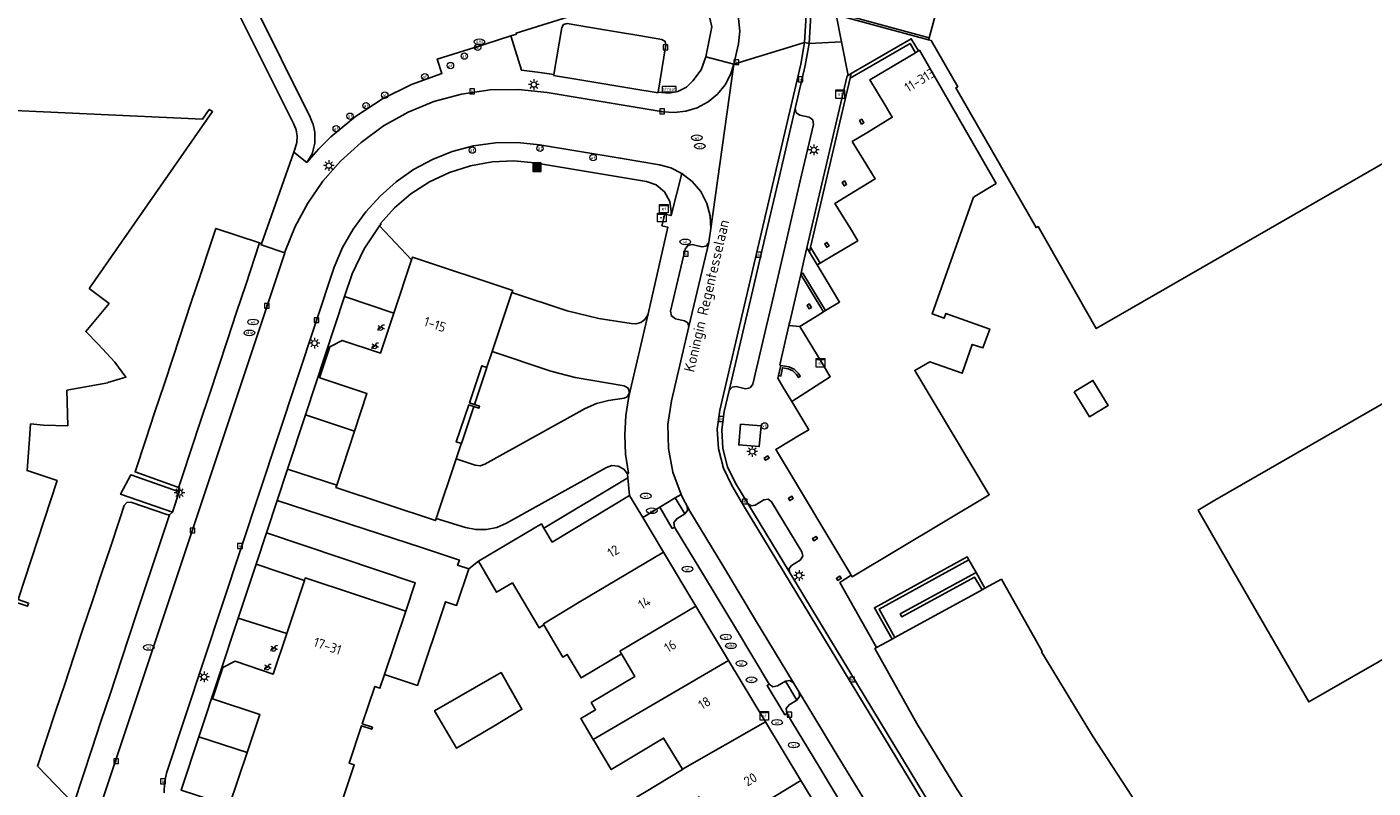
# Model space of a CAD drawing. Header units: metres. Extents: x 197147 to 199131, y 355511 to 356703.
# Tile 16 of 225: x 197536 to 197663, y 355872 to 355943. Entities that reach past the tile are written whole.
import ezdxf
from ezdxf.enums import TextEntityAlignment as Align

# ---------------------------------------------------------------- set-up
doc = ezdxf.new("R2010")
doc.units = ezdxf.units.M
for name, color, linetype in [('B-WE-GR-BEPLANTING_CULTUUR_HEESTERS-GV', 252, 'Continuous'), ('B-WE-GR-GRAS-GV', 252, 'Continuous'), ('B-WE-GR-GROENVOORZIENING-GV', 252, 'Continuous'), ('B-WE-IE-MEUBILAIR_WEGMEUBILAIR-GV', 252, 'Continuous'), ('B-WE-IE-MEUBILAIR_WEGMEUBILAIR-S', 252, 'Continuous'), ('B-WE-IE-TERREINAFSCHEIDING_KUNSTMATIG_MUUR-G', 252, 'IE-TERREINAFSCHEIDING-KUNSTMATIG-DICHT'), ('B-WE-IE-TERREINAFSCHEIDING_KUNSTMATIG_MUUR-GV', 252, 'IE-TERREINAFSCHEIDING-KUNSTMATIG-DICHT'), ('B-WE-KL-ET_LS_SR_KAST-S', 252, 'Continuous'), ('B-WE-OG-BEBOUWING-GV', 252, 'Continuous'), ('B-WE-OG-BEBOUWING_HUISNUMMER-T18', 252, 'Continuous'), ('B-WE-OG-BEBOUWING_LAGE TRAFO-GV', 252, 'Continuous'), ('B-WE-OG-BEBOUWING_STRAATNAAM-T35', 252, 'Continuous'), ('B-WE-OG-TERREIN_ERF-GV', 252, 'Continuous'), ('B-WE-RI-HWA_KOLK-S', 253, 'Continuous'), ('B-WE-RI-VWA_AFSCHEIDER-S', 253, 'Continuous'), ('B-WE-VH-GOOT-G', 253, 'Continuous'), ('B-WE-VH-ONVERHARD-GV', 253, 'Continuous'), ('B-WE-VH-VERHARDING_ASFALT-GV', 253, 'Continuous'), ('B-WE-VH-VERHARDING_BETON-GV', 253, 'Continuous'), ('B-WE-VH-VERHARDING_BETONSTRAATSTEEN-GV', 253, 'Continuous'), ('B-WE-VH-VERHARDING_OPEN-GV', 253, 'Continuous'), ('B-WE-VH-VERHARDING_STRAATBAKSTEEN-GV', 253, 'Continuous'), ('B-WE-VH-VERHARDING_TEGEL-GV', 253, 'Continuous')]:
    doc.layers.add(name, color=color, linetype=linetype)
doc.styles.add('NLCS-ISO-M-T18', font='NLCS-ISO.ttf', dxfattribs={"height": 1.8})
doc.styles.add('NLCS-ISO-M200-T25', font='NLCS-ISO.ttf')
doc.linetypes.add('IE-TERREINAFSCHEIDING-KUNSTMATIG-DICHT', pattern='A,8,-1,[82,NLCS.SHX,S=0.75,R=90,X=0,Y=0],-1', length=10)

# ---------------------------------------------------------------- blocks, each defined once
blk = doc.blocks.new('BGT-AFVALBAK-SO')
at = {"linetype": 'ByBlock', "lineweight": 18}
h = blk.add_hatch(color=0, dxfattribs=at)
h.dxf.hatch_style = 1
h.paths.add_polyline_path([(-1.5, -1.5), (1.5, -1.5), (1.5, 1.5), (-1.5, 1.5)])
at = {"color": 0, "linetype": 'ByBlock', "lineweight": 18}
for points in [[(-2, -2), (2, -2), (2, 2), (-2, 2)], [(-1.5, -1.5), (1.5, -1.5), (1.5, 1.5), (-1.5, 1.5)]]:
    blk.add_lwpolyline(points, close=True, dxfattribs=at)
blk = doc.blocks.new('BGT-STRAATNAAMBORD-SO')
at = {"color": 0, "linetype": 'ByBlock', "lineweight": 18}
blk.add_lwpolyline([(-3.25, -1.25), (3.25, -1.25), (3.25, 1.25), (-3.25, 1.25)], close=True, dxfattribs=at)
at = {"color": 0, "linetype": 'ByBlock', "lineweight": 18, "style": 'NLCS-ISO-M-T18'}
blk.add_text('straat', height=1.5, dxfattribs=at).set_placement((0, 0.15), align=Align.MIDDLE_CENTER)
blk = doc.blocks.new('BGT-ELEKTRAKAST-SO')
at = {"color": 0, "linetype": 'ByBlock', "lineweight": 18}
for points in [[(-2, 2), (2, 2), (2, 1.68), (-2, 1.68)], [(-2, 1.52), (2, 1.52), (2, -2), (-2, -2)]]:
    blk.add_lwpolyline(points, close=True, dxfattribs=at)
at = {"color": 0, "linetype": 'ByBlock', "lineweight": 18, "style": 'NLCS-ISO-M-T18'}
blk.add_text('et', height=1.5, dxfattribs=at).set_placement((0, 0), align=Align.MIDDLE_CENTER)
blk = doc.blocks.new('BGT-AFSLUITPAAL-SO')
at = {"color": 0, "linetype": 'ByBlock', "lineweight": 18}
blk.add_circle((0, 0), 1.5, dxfattribs=at)
at = {"color": 0, "linetype": 'ByBlock', "lineweight": 18, "style": 'NLCS-ISO-M-T18'}
blk.add_text('af', height=1.5, dxfattribs=at).set_placement((0, 0), align=Align.MIDDLE_CENTER)
blk = doc.blocks.new('BGT-LICHTMAST-SO')
at = {"color": 0, "linetype": 'ByBlock', "lineweight": 18}
for points in [[(-1.25, 0), (-2, 0)], [(-1.41, 1.41), (-0.88, 0.88)], [(0, 2), (0, 1.25)], [(0.88, 0.88), (1.41, 1.41)], [(2, 0), (1.25, 0)], [(-1.41, -1.41), (-0.88, -0.88)], [(0, -1.25), (0, -2)], [(0.88, -0.88), (1.41, -1.41)]]:
    blk.add_lwpolyline(points, dxfattribs=at)
blk.add_circle((0, 0), 1, dxfattribs=at)
blk = doc.blocks.new('BGT-VERKEERSBORDPAAL-SO')
at = {"color": 0, "linetype": 'ByBlock', "lineweight": 18}
blk.add_circle((0, 0), 1.5, dxfattribs=at)
at = {"color": 0, "linetype": 'ByBlock', "lineweight": 18, "style": 'NLCS-ISO-M-T18'}
blk.add_text('vb', height=1.5, dxfattribs=at).set_placement((0, 0.13), align=Align.MIDDLE_CENTER)
blk = doc.blocks.new('BGT-WATERLEIDINGPUT-SO')
at = {"color": 0, "linetype": 'ByBlock', "lineweight": 18}
blk.add_ellipse((0, 0), major_axis=(2.5, 0), ratio=0.54, dxfattribs=at)
at = {"color": 0, "linetype": 'ByBlock', "lineweight": 18, "style": 'NLCS-ISO-M-T18'}
blk.add_text('wl', height=1.5, dxfattribs=at).set_placement((0, 0), align=Align.MIDDLE_CENTER)
blk = doc.blocks.new('BGT-KOLK-SO')
at = {"color": 0, "linetype": 'ByBlock', "lineweight": 18}
blk.add_lwpolyline([(-0.045, -0.045), (0.045, -0.045), (0.045, 0.045), (-0.045, 0.045)], close=True, dxfattribs=at)
at = {"color": 0, "linetype": 'ByBlock', "lineweight": 18, "style": 'NLCS-ISO-M-T18'}
blk.add_text('k', height=0.06, dxfattribs=at).set_placement((0, 0), align=Align.MIDDLE_CENTER)
blk = doc.blocks.new('BGT-BENZINEPUT_OLIEPUT-SO')
at = {"color": 0, "linetype": 'ByBlock', "lineweight": 18}
blk.add_ellipse((0, 0), major_axis=(2.5, 0), ratio=0.54, dxfattribs=at)
at = {"color": 0, "linetype": 'ByBlock', "lineweight": 18, "style": 'NLCS-ISO-M-T18'}
blk.add_text('olie', height=1.5, dxfattribs=at).set_placement((0, 0.16), align=Align.MIDDLE_CENTER)
blk = doc.blocks.new('BGT-GASPUT-SO')
at = {"color": 0, "linetype": 'ByBlock', "lineweight": 18}
blk.add_ellipse((0, 0), major_axis=(2.5, 0), ratio=0.54, dxfattribs=at)
at = {"color": 0, "linetype": 'ByBlock', "lineweight": 18, "style": 'NLCS-ISO-M-T18'}
blk.add_text('gas', height=1.5, dxfattribs=at).set_placement((0.12, 0.3), align=Align.MIDDLE_CENTER)
blk = doc.blocks.new('BGT-FIETSENREK-SO')
at = {"color": 0, "linetype": 'ByBlock', "lineweight": 18}
for points in [[(-1.5, -1.35), (-1.5, -0.54), (-0.73, -0.28), (-0.73, 0.53), (-1.5, 0.79)], [(-0.3, -0.45), (0.6, 1.35), (1.5, 1.35)], [(1.05, -0.45), (0.21, 0.58)], [(1.05, -0.45), (1.5, -0.45)]]:
    blk.add_lwpolyline(points, dxfattribs=at)
blk.add_circle((-0.3, -0.45), 0.9, dxfattribs=at)

msp = doc.modelspace()

# ---------------------------------------------------------------- linework, layer by layer
at = {"layer": 'B-WE-GR-BEPLANTING_CULTUUR_HEESTERS-GV', "flags": 128}
for points in [[(197599.543, 355947.89), (197582.298, 355942.476), (197582.325, 355942.381), (197581.796, 355942.213)], [(197581.796, 355942.213), (197582.8, 355938.995), (197584.319, 355938.813), (197585.837, 355938.597), (197586.58, 355942.999), (197586.752, 355943.289)], [(197587.08, 355943.368), (197589.088, 355943.033), (197591.538, 355942.624), (197593.989, 355942.215), (197595.977, 355941.883), (197596.269, 355941.701), (197596.347, 355941.366), (197595.616, 355936.953), (197596.603, 355936.845), (197597.48, 355937.004), (197598.272, 355937.412), (197598.887, 355938.004), (197599.645, 355939.045), (197600.087, 355940.254), (197600.647, 355943.073)], [(197572.496, 355921.202), (197572.585, 355921.469), (197581.978, 355918.338), (197581.912, 355918.14), (197587.099, 355916.429), (197590.073, 355915.7), (197593.101, 355915.24), (197593.544, 355915.213), (197593.997, 355915.345), (197594.375, 355915.626), (197594.621, 355915.996), (197594.675, 355916.131), (197596.542, 355924.265), (197595.982, 355924.401), (197596.248, 355925.502), (197596.844, 355925.362), (197596.853, 355925.752), (197596.711, 355926.698), (197596.217, 355927.592), (197595.433, 355928.247), (197594.53, 355928.565), (197584.038, 355930.323), (197582.073, 355930.489), (197580.051, 355930.4), (197578.023, 355930.041), (197576.044, 355929.41), (197574.166, 355928.522), (197572.437, 355927.402), (197570.897, 355926.089), (197569.573, 355924.628), (197569.623, 355924.58), (197569.477, 355924.389), (197572.496, 355921.202)], [(197577.128, 355903.872), (197576.682, 355902.541), (197578.467, 355901.954), (197578.93, 355901.902), (197579.374, 355902.04), (197588.792, 355907.262), (197589.848, 355907.732), (197590.969, 355908.011), (197592.436, 355908.243), (197592.71, 355908.364), (197592.887, 355908.607), (197592.923, 355908.761), (197592.807, 355909.167), (197592.445, 355909.386), (197587.834, 355910.182), (197585.549, 355910.76), (197580.056, 355912.606), (197579.594, 355911.227), (197579.559, 355911.123), (197578.393, 355907.644), (197578.867, 355907.485), (197578.803, 355907.296), (197578.329, 355907.455), (197577.163, 355903.976), (197577.128, 355903.872)], [(197577.854, 355892.215), (197578.757, 355892.931), (197584.668, 355896.447), (197584.911, 355896.032), (197592.794, 355900.777), (197592.761, 355901.147), (197592.415, 355901.578), (197591.888, 355901.863), (197591.291, 355901.912), (197590.766, 355901.74), (197581.383, 355896.508), (197580.487, 355896.12), (197579.511, 355895.914), (197578.514, 355895.909), (197577.556, 355896.099), (197574.803, 355896.937), (197574.744, 355896.761), (197565.395, 355899.857), (197565.466, 355900.07), (197560.85, 355901.572), (197559.882, 355898.647), (197573.531, 355894.182), (197576.976, 355893.055), (197576.811, 355892.562), (197577.854, 355892.215)], [(197557.905, 355892.67), (197562.443, 355891.145), (197562.521, 355891.379), (197571.937, 355888.249), (197572.831, 355890.916), (197558.878, 355895.611), (197557.905, 355892.67)]]:
    msp.add_lwpolyline(points, dxfattribs=at)
at = {"layer": 'B-WE-GR-GRAS-GV', "flags": 128}
for points in [[(197607.889, 355915.038), (197608.919, 355914.971), (197610.284, 355915.806), (197611.124, 355916.32), (197610.435, 355917.458), (197609.001, 355919.825), (197607.97, 355915.387), (197607.889, 355915.038)], [(197609.788, 355916.616), (197609.59, 355916.941), (197609.803, 355917.071), (197610.001, 355916.747), (197609.788, 355916.616)]]:
    msp.add_lwpolyline(points, dxfattribs=at)
at = {"layer": 'B-WE-GR-GROENVOORZIENING-GV', "flags": 128}
for points in [[(197546.149, 355901.034), (197550.69, 355899.446), (197550.693, 355899.455), (197550.622, 355899.822), (197550.548, 355899.889), (197550.46, 355899.934), (197546.559, 355901.324), (197547.567, 355904.372), (197548.419, 355906.945), (197549.27, 355909.518), (197550.122, 355912.09), (197551.824, 355917.236), (197552.676, 355919.809), (197553.527, 355922.382), (197554.113, 355924.153), (197558.228, 355922.791), (197558.425, 355922.726), (197561.446, 355931.312), (197561.58, 355931.673), (197561.723, 355932.229), (197561.75, 355932.815), (197561.657, 355933.393), (197561.453, 355933.93), (197556.044, 355944.743)], [(197531.135, 355935.414), (197552.885, 355934.411), (197553.509, 355935.317), (197553.821, 355935.123), (197542.336, 355918.64), (197542.258, 355918.528), (197544.118, 355917.108), (197541.923, 355914.475), (197543.096, 355913.312), (197544.652, 355911.621), (197545.691, 355910.205), (197544.005, 355909.691), (197543.995, 355909.688), (197540.158, 355908.98), (197540.243, 355905.655), (197537.972, 355905.71), (197536.748, 355905.814), (197536.679, 355904.899), (197536.674, 355904.831), (197536.417, 355901.447), (197539.234, 355900.498), (197535.597, 355889.353), (197536.565, 355889.012), (197536.457, 355888.712), (197532.88, 355889.914)], [(197531.919, 355841.977), (197541.136, 355869.833), (197540.8, 355870.181), (197537.384, 355873.717), (197538.24, 355876.285), (197539.095, 355878.854), (197539.951, 355881.422), (197540.807, 355883.991), (197541.663, 355886.559), (197542.518, 355889.128), (197543.374, 355891.696), (197544.23, 355894.265), (197545.086, 355896.833), (197545.531, 355898.17), (197545.781, 355898.458), (197546.162, 355898.482), (197549.544, 355897.317), (197549.659, 355897.295), (197549.776, 355897.307), (197550.053, 355897.543), (197545.184, 355899.218), (197546.149, 355901.034)]]:
    msp.add_lwpolyline(points, dxfattribs=at)
at = {"layer": 'B-WE-IE-MEUBILAIR_WEGMEUBILAIR-GV', "flags": 128}
for points in [[(197595.771, 355898.002), (197596.953, 355896.02), (197597.165, 355896.151), (197597.106, 355896.576), (197597.364, 355896.918), (197598.134, 355897.373), (197597.227, 355898.879), (197595.771, 355898.002)], [(197606.042, 355881.423), (197605.838, 355881.291), (197607.496, 355878.544), (197607.702, 355878.668), (197607.639, 355879.116), (197607.913, 355879.476), (197608.648, 355879.901), (197607.579, 355881.702), (197606.813, 355881.24), (197606.39, 355881.174), (197606.042, 355881.423)]]:
    msp.add_lwpolyline(points, dxfattribs=at)
at = {"layer": 'B-WE-IE-TERREINAFSCHEIDING_KUNSTMATIG_MUUR-G', "ltscale": 0.2, "flags": 128}
for points in [[(197581.796, 355942.213), (197582.325, 355942.381), (197582.298, 355942.476), (197599.543, 355947.89)], [(197579.383, 355941.454), (197579.385, 355941.448), (197581.796, 355942.213)], [(197613.446, 355938.516), (197613.366, 355938.47), (197609.581, 355922.331)], [(197613.646, 355938.262), (197609.922, 355922.385)], [(197613.746, 355938.69), (197613.446, 355938.516)], [(197613.746, 355938.69), (197613.646, 355938.262)], [(197609.581, 355922.331), (197609.819, 355921.944)], [(197609.922, 355922.385), (197609.819, 355921.944)]]:
    msp.add_lwpolyline(points, dxfattribs=at)
at = {"layer": 'B-WE-IE-TERREINAFSCHEIDING_KUNSTMATIG_MUUR-GV', "ltscale": 0.2, "flags": 128}
for points in [[(197621.034, 355942.049), (197612.288, 355944.407), (197612.277, 355944.41), (197612.225, 355944.216), (197612.335, 355944.186), (197620.976, 355941.838), (197621.034, 355942.049)], [(197619.76, 355940.643), (197620.035, 355940.806), (197619.376, 355941.949), (197613.746, 355938.69), (197613.646, 355938.262), (197619.259, 355941.511), (197619.76, 355940.643)], [(197613.746, 355938.69), (197613.446, 355938.516), (197613.366, 355938.47), (197609.581, 355922.331), (197609.819, 355921.944)], [(197609.922, 355922.385), (197613.646, 355938.262)], [(197614.729, 355934.397), (197614.515, 355934.267), (197614.713, 355933.942), (197614.926, 355934.072), (197614.729, 355934.397)], [(197613.103, 355928.607), (197612.889, 355928.477), (197613.087, 355928.152), (197613.3, 355928.283), (197613.103, 355928.607)], [(197609.819, 355921.944), (197610.549, 355920.753), (197610.817, 355920.912), (197609.922, 355922.385), (197609.819, 355921.944)], [(197611.246, 355922.713), (197611.44, 355922.387), (197611.655, 355922.514), (197611.461, 355922.841), (197611.246, 355922.713)], [(197611.335, 355916.449), (197610.644, 355917.586), (197609.209, 355919.949), (197609.001, 355919.825), (197610.435, 355917.458), (197611.124, 355916.32), (197611.335, 355916.449)], [(197609.59, 355916.941), (197609.788, 355916.616), (197610.001, 355916.747), (197609.803, 355917.071), (197609.59, 355916.941)], [(197607.138, 355911.314), (197606.906, 355910.352), (197607.149, 355910.307), (197607.294, 355911.086), (197607.828, 355910.977), (197608.272, 355910.789), (197608.608, 355910.443), (197608.777, 355910.18), (197608.958, 355910.285), (197608.752, 355910.59), (197608.369, 355910.969), (197607.87, 355911.172), (197607.138, 355911.314)], [(197605.699, 355902.406), (197606.03, 355902.606), (197605.902, 355902.82), (197605.569, 355902.621), (197605.699, 355902.406)], [(197607.97, 355898.632), (197608.296, 355898.828), (197608.167, 355899.042), (197607.841, 355898.846), (197607.97, 355898.632)], [(197610.24, 355894.862), (197610.565, 355895.058), (197610.436, 355895.272), (197610.111, 355895.076), (197610.24, 355894.862)], [(197617.843, 355885.79), (197616.369, 355888.445), (197624.768, 355893.066), (197624.624, 355893.348), (197615.909, 355888.572), (197617.568, 355885.64), (197617.843, 355885.79)], [(197612.483, 355891.135), (197612.804, 355891.338), (197612.671, 355891.549), (197612.349, 355891.346), (197612.483, 355891.135)], [(197625.452, 355891.886), (197618.332, 355888.004), (197618.493, 355887.713), (197625.304, 355891.439), (197626.009, 355890.263), (197626.274, 355890.408), (197625.452, 355891.886)]]:
    msp.add_lwpolyline(points, dxfattribs=at)
at = {"layer": 'B-WE-OG-BEBOUWING-GV', "flags": 128}
for points in [[(197622.601, 355947.806), (197621.034, 355942.049), (197620.976, 355941.838), (197621.245, 355941.782), (197623.738, 355937.45), (197623.543, 355937.343), (197631.084, 355924.234), (197631.265, 355924.33), (197636.729, 355914.767), (197679.357, 355939.319)], [(197613.654, 355924.143), (197614.346, 355923.007), (197611.925, 355921.57), (197610.817, 355920.912), (197610.549, 355920.753), (197611.96, 355918.391), (197612.642, 355917.249), (197611.335, 355916.449), (197611.124, 355916.32), (197610.284, 355915.806), (197608.919, 355914.971), (197611.004, 355911.51), (197611.766, 355910.245), (197608.151, 355907.931), (197609.749, 355905.266), (197609.051, 355904.849), (197606.667, 355903.425), (197606.732, 355903.317), (197613.604, 355891.844), (197613.737, 355891.622), (197613.817, 355891.489), (197626.688, 355899.184), (197619.701, 355910.837), (197621.097, 355911.657), (197624.146, 355910.58), (197625.09, 355913.279), (197626.097, 355912.945), (197626.729, 355914.723), (197622.615, 355916.191), (197622.453, 355915.737), (197621.324, 355916.138), (197625.216, 355927.085), (197627.335, 355928.385), (197620.133, 355940.864), (197620.035, 355940.806), (197619.76, 355940.643), (197615.48, 355938.109), (197616.91, 355935.725), (197617.594, 355934.584), (197615.207, 355933.131), (197613.84, 355932.299), (197615.28, 355929.933), (197615.972, 355928.797), (197613.581, 355927.341), (197612.214, 355926.509), (197613.654, 355924.143)], [(197532.88, 355889.914), (197536.457, 355888.712), (197536.565, 355889.012), (197535.597, 355889.353), (197539.234, 355900.498), (197536.417, 355901.447), (197536.674, 355904.831), (197536.679, 355904.899), (197536.748, 355905.814), (197537.972, 355905.71), (197540.243, 355905.655), (197540.158, 355908.98), (197543.995, 355909.688), (197544.005, 355909.691), (197545.691, 355910.205), (197544.652, 355911.621), (197543.096, 355913.312), (197541.923, 355914.475), (197544.118, 355917.108), (197542.258, 355918.528), (197542.336, 355918.64), (197553.821, 355935.123), (197553.509, 355935.317), (197552.885, 355934.411), (197531.135, 355935.414)], [(197576.682, 355902.541), (197577.128, 355903.872), (197577.163, 355903.976), (197576.689, 355904.135), (197577.855, 355907.614), (197578.803, 355907.296), (197578.867, 355907.485), (197577.919, 355907.803), (197579.085, 355911.282), (197579.559, 355911.123), (197579.594, 355911.227), (197580.056, 355912.606), (197581.912, 355918.14), (197581.978, 355918.338), (197572.585, 355921.469), (197572.496, 355921.202), (197570.819, 355916.202), (197569.565, 355912.464), (197565.982, 355913.657), (197564.834, 355913.059), (197563.865, 355910.146), (197563.872, 355910.144), (197568.309, 355908.667), (197567.145, 355905.149), (197565.466, 355900.07), (197565.395, 355899.857), (197574.744, 355896.761), (197574.803, 355896.937), (197576.682, 355902.541)], [(197666.018, 355909.098), (197647.864, 355898.655), (197646.279, 355897.743), (197648.481, 355893.928), (197656.668, 355879.745), (197660.468, 355881.927), (197673.967, 355889.678)], [(197596.132, 355893.799), (197594.178, 355897.052), (197592.94, 355899.114), (197585.67, 355894.738), (197584.911, 355896.032), (197584.668, 355896.447), (197578.757, 355892.931), (197580.47, 355890.029), (197581.954, 355890.912), (197584.459, 355886.7), (197584.909, 355886.968)], [(197592.024, 355884.502), (197599.171, 355888.741), (197596.132, 355893.799), (197588.199, 355889.098), (197584.859, 355887.053), (197584.909, 355886.968), (197586.679, 355883.949), (197587.101, 355884.2), (197588.408, 355882.001), (197592.179, 355884.243)], [(197569.95, 355882.323), (197571.937, 355888.249), (197562.521, 355891.379), (197562.443, 355891.145), (197560.786, 355886.17), (197559.518, 355882.361), (197555.928, 355883.559), (197554.793, 355882.968), (197553.818, 355880.047), (197558.255, 355878.567), (197557.062, 355875.001), (197555.391, 355870.005)], [(197641.405, 355868.834), (197636.387, 355876.57), (197631.592, 355884.447), (197631.644, 355884.484), (197627.826, 355891.258), (197626.274, 355890.408), (197626.009, 355890.263), (197617.843, 355885.79), (197617.568, 355885.64), (197616.116, 355884.845), (197615.963, 355884.761), (197619.907, 355877.706), (197623.526, 355871.785), (197625.287, 355868.982)], [(197602.238, 355883.634), (197599.171, 355888.741)], [(197592.024, 355884.502), (197592.179, 355884.243), (197593.441, 355882.137), (197589.35, 355879.683), (197589.754, 355879.009), (197588.365, 355878.176), (197589.537, 355876.221)], [(197605.695, 355877.88), (197602.238, 355883.634), (197589.537, 355876.221), (197589.653, 355876.028), (197591.227, 355873.403), (197592.538, 355874.189), (197596.141, 355876.35), (197597.894, 355873.426)], [(197564.69, 355866.636), (197567.071, 355873.737), (197567.106, 355873.842), (197566.632, 355874.001), (197567.806, 355877.502), (197568.754, 355877.184), (197568.818, 355877.374), (197567.87, 355877.692), (197569.044, 355881.193), (197569.518, 355881.034), (197569.553, 355881.138), (197569.95, 355882.323)], [(197577.396, 355875.803), (197580.201, 355877.479), (197582.843, 355879.057), (197580.89, 355882.493), (197574.655, 355878.919), (197576.711, 355875.394), (197577.396, 355875.803)], [(197597.894, 355873.426), (197597.915, 355873.391), (197594.332, 355871.242), (197593.601, 355870.804), (197595.144, 355868.232), (197599.47, 355870.826), (197601.335, 355867.716), (197609.01, 355872.361), (197605.695, 355877.88), (197597.894, 355873.426)]]:
    msp.add_lwpolyline(points, dxfattribs=at)
at = {"layer": 'B-WE-OG-BEBOUWING_LAGE TRAFO-GV', "flags": 128}
msp.add_lwpolyline([(197634.659, 355908.842), (197636.079, 355906.492), (197637.828, 355907.543), (197636.41, 355909.9), (197634.659, 355908.842)], dxfattribs=at)
at = {"layer": 'B-WE-OG-TERREIN_ERF-GV', "flags": 128}
for points in [[(197619.76, 355940.643), (197619.259, 355941.511), (197613.646, 355938.262), (197609.922, 355922.385), (197610.817, 355920.912), (197611.925, 355921.57), (197614.346, 355923.007), (197613.654, 355924.143), (197612.214, 355926.509), (197613.581, 355927.341), (197615.972, 355928.797), (197615.28, 355929.933), (197613.84, 355932.299), (197615.207, 355933.131), (197617.594, 355934.584), (197616.91, 355935.725), (197615.48, 355938.109), (197619.76, 355940.643)], [(197614.515, 355934.267), (197614.729, 355934.397), (197614.926, 355934.072), (197614.713, 355933.942), (197614.515, 355934.267)], [(197612.889, 355928.477), (197613.103, 355928.607), (197613.3, 355928.283), (197613.087, 355928.152), (197612.889, 355928.477)], [(197610.644, 355917.586), (197611.335, 355916.449), (197612.642, 355917.249), (197611.96, 355918.391), (197610.549, 355920.753), (197609.819, 355921.944), (197609.581, 355922.331), (197609.337, 355921.277), (197609.001, 355919.825), (197609.209, 355919.949), (197610.644, 355917.586)], [(197611.44, 355922.387), (197611.246, 355922.713), (197611.461, 355922.841), (197611.655, 355922.514), (197611.44, 355922.387)], [(197567.145, 355905.149), (197568.309, 355908.667), (197563.872, 355910.144), (197563.865, 355910.146), (197564.834, 355913.059), (197565.982, 355913.657), (197569.565, 355912.464), (197570.819, 355916.202), (197566.209, 355917.772), (197562.533, 355906.661), (197567.145, 355905.149)], [(197594.332, 355871.242), (197597.915, 355873.391), (197597.894, 355873.426), (197596.141, 355876.35), (197592.538, 355874.189), (197591.227, 355873.403), (197589.653, 355876.028), (197589.537, 355876.221), (197588.365, 355878.176), (197589.754, 355879.009), (197589.35, 355879.683), (197593.441, 355882.137), (197592.179, 355884.243), (197588.408, 355882.001), (197587.101, 355884.2), (197586.679, 355883.949), (197584.909, 355886.968), (197584.459, 355886.7), (197581.954, 355890.912), (197580.47, 355890.029), (197578.757, 355892.931), (197577.854, 355892.215), (197576.707, 355888.793), (197575.663, 355889.14), (197573.034, 355881.298), (197569.95, 355882.323), (197569.553, 355881.138), (197569.518, 355881.034), (197569.044, 355881.193), (197567.87, 355877.692), (197568.818, 355877.374), (197568.754, 355877.184), (197567.806, 355877.502), (197566.632, 355874.001), (197567.106, 355873.842), (197567.071, 355873.737), (197564.69, 355866.636)], [(197552.543, 355876.462), (197557.062, 355875.001), (197558.255, 355878.567), (197553.818, 355880.047), (197554.793, 355882.968), (197555.928, 355883.559), (197559.518, 355882.361), (197560.786, 355886.17), (197556.231, 355887.611), (197552.543, 355876.462)], [(197580.201, 355877.479), (197577.396, 355875.803), (197576.711, 355875.394), (197574.655, 355878.919), (197580.89, 355882.493), (197582.843, 355879.057), (197580.201, 355877.479)], [(197612.555, 355866.558), (197609.01, 355872.361), (197601.335, 355867.716)]]:
    msp.add_lwpolyline(points, dxfattribs=at)
at = {"layer": 'B-WE-VH-GOOT-G', "flags": 128}
for points in [[(197603.383, 355972.339), (197609.026, 355947.754), (197609.372, 355945.724), (197609.486, 355943.654), (197609.363, 355941.584)], [(197609.363, 355941.584), (197609.009, 355939.555), (197601.419, 355907.115), (197601.176, 355905.317), (197601.283, 355903.472), (197601.744, 355901.682), (197602.524, 355900.044), (197603.642, 355898.178), (197622.409, 355867.219)]]:
    msp.add_lwpolyline(points, dxfattribs=at)
at = {"layer": 'B-WE-VH-ONVERHARD-GV', "flags": 128}
for points in [[(197595.771, 355898.002), (197596.953, 355896.02), (197597.165, 355896.151), (197597.106, 355896.576), (197597.364, 355896.918), (197598.134, 355897.373), (197597.227, 355898.879), (197595.771, 355898.002)], [(197608.648, 355879.901), (197607.579, 355881.702), (197606.813, 355881.24), (197606.39, 355881.174), (197606.042, 355881.423), (197605.838, 355881.291), (197607.496, 355878.544), (197607.702, 355878.668), (197607.639, 355879.116), (197607.913, 355879.476), (197608.648, 355879.901)]]:
    msp.add_lwpolyline(points, dxfattribs=at)
at = {"layer": 'B-WE-VH-VERHARDING_ASFALT-GV', "flags": 128}
msp.add_lwpolyline([(197612.288, 355944.407), (197621.034, 355942.049), (197622.601, 355947.806), (197611.057, 355950.949), (197612.288, 355944.407)], dxfattribs=at)
at = {"layer": 'B-WE-VH-VERHARDING_BETON-GV', "flags": 128}
msp.add_lwpolyline([(197603.339, 355905.798), (197603.18, 355903.853), (197605.115, 355903.699), (197605.288, 355905.639), (197603.339, 355905.798)], dxfattribs=at)
at = {"layer": 'B-WE-VH-VERHARDING_BETONSTRAATSTEEN-GV', "flags": 128}
for points in [[(197596.32, 355973.768), (197603.148, 355943.838), (197603.283, 355942.654), (197603.155, 355941.47), (197602.733, 355939.577), (197609.363, 355941.584), (197609.486, 355943.654)], [(197609.781, 355941.513), (197609.908, 355943.636), (197609.793, 355945.76), (197609.441, 355947.843), (197603.853, 355972.349), (197603.383, 355972.339), (197609.026, 355947.754), (197609.372, 355945.724), (197609.486, 355943.654)], [(197593.166, 355937.285), (197595.613, 355936.88), (197595.616, 355936.953), (197596.347, 355941.366), (197596.269, 355941.701), (197595.977, 355941.883), (197593.989, 355942.215), (197591.538, 355942.624), (197589.088, 355943.033), (197587.08, 355943.368), (197586.752, 355943.289), (197586.58, 355942.999), (197585.837, 355938.597), (197585.817, 355938.502), (197588.264, 355938.097), (197593.166, 355937.285)], [(197604.033, 355898.356), (197602.89, 355900.249), (197602.142, 355901.807), (197601.699, 355903.512), (197601.595, 355905.27), (197601.826, 355906.983), (197602.299, 355908.952), (197603.823, 355915.479), (197604.285, 355917.458), (197605.635, 355923.243), (197606.997, 355929.074), (197608.477, 355935.414), (197609.417, 355939.432), (197609.781, 355941.513), (197609.363, 355941.584), (197609.009, 355939.555), (197601.419, 355907.115), (197601.176, 355905.317), (197601.283, 355903.472)], [(197602.733, 355939.577), (197602.42, 355938.595), (197601.907, 355937.635), (197601.195, 355936.758), (197600.308, 355936.022), (197599.293, 355935.476), (197598.213, 355935.145), (197597.131, 355935.03), (197596.103, 355935.109), (197585.213, 355936.922), (197582.538, 355937.199), (197579.849, 355937.143), (197577.188, 355936.76), (197574.592, 355936.058), (197572.16, 355935.066), (197569.872, 355933.776), (197567.752, 355932.228), (197565.813, 355930.458), (197564.17, 355928.581), (197562.753, 355926.529), (197561.573, 355924.332), (197560.64, 355922.019), (197560.594, 355921.882)], [(197602.733, 355939.577), (197600.572, 355924.161), (197600.423, 355923.077), (197600.364, 355922.827)], [(197602.299, 355908.952), (197602.555, 355909.264), (197602.955, 355909.322), (197603.819, 355909.121), (197604.249, 355909.192), (197604.502, 355909.546), (197605.782, 355915.022), (197606.244, 355917), (197607.596, 355922.785), (197608.958, 355928.616), (197610.196, 355933.912), (197610.127, 355934.332), (197609.78, 355934.578), (197608.91, 355934.776), (197608.568, 355935.01), (197608.477, 355935.414)], [(197549.265, 355871.212), (197549.301, 355872.174), (197549.505, 355873.057), (197565.215, 355920.524), (197566.016, 355922.36), (197567.013, 355924.098), (197568.196, 355925.715), (197569.549, 355927.192), (197571.051, 355928.513), (197572.684, 355929.669), (197574.44, 355930.631), (197576.3, 355931.37), (197578.305, 355931.897), (197580.357, 355932.185), (197582.43, 355932.226), (197584.492, 355932.013), (197592.062, 355930.751), (197595.757, 355930.119), (197596.814, 355929.834), (197597.858, 355929.317), (197598.817, 355928.566), (197599.613, 355927.607), (197600.186, 355926.5), (197600.504, 355925.325), (197600.572, 355924.161)], [(197558.228, 355922.791), (197554.113, 355924.153), (197553.527, 355922.382), (197552.676, 355919.809), (197551.824, 355917.236), (197550.122, 355912.09), (197549.27, 355909.518), (197548.419, 355906.945), (197547.567, 355904.372), (197546.559, 355901.324), (197550.46, 355899.934), (197550.548, 355899.889), (197550.622, 355899.822), (197550.964, 355900.855), (197551.816, 355903.428)], [(197542.503, 355875.327), (197541.651, 355872.754), (197540.8, 355870.181), (197541.136, 355869.833), (197541.545, 355869.41), (197542.703, 355868.211), (197560.594, 355921.882), (197558.387, 355922.617), (197558.425, 355922.726), (197558.228, 355922.791), (197556.927, 355918.863), (197556.075, 355916.29), (197555.223, 355913.718), (197554.372, 355911.145), (197553.52, 355908.573), (197552.668, 355906), (197551.816, 355903.428)], [(197598.51, 355914.947), (197600.364, 355922.827), (197600.122, 355922.506), (197599.725, 355922.439), (197598.808, 355922.635), (197598.401, 355922.563), (197598.161, 355922.226), (197596.794, 355916.397), (197596.868, 355915.949), (197597.239, 355915.686), (197598.082, 355915.498), (197598.395, 355915.299), (197598.51, 355914.947)], [(197598.51, 355914.947), (197596.871, 355907.984), (197596.542, 355905.779), (197596.583, 355903.519), (197597.001, 355901.298), (197597.771, 355899.206)], [(197608.849, 355880.659), (197612.427, 355874.75), (197615.503, 355869.672), (197618.455, 355864.797), (197622.409, 355867.219), (197603.642, 355898.178), (197602.524, 355900.044), (197601.744, 355901.682), (197601.283, 355903.472)], [(197550.622, 355899.822), (197550.693, 355899.455), (197550.69, 355899.446), (197550.053, 355897.543), (197549.776, 355897.307)], [(197597.227, 355898.879), (197598.134, 355897.373), (197598.141, 355897.377), (197598.386, 355897.693), (197598.349, 355898.092), (197597.969, 355898.798), (197597.771, 355899.206), (197597.227, 355898.879)], [(197542.503, 355875.327), (197543.354, 355877.9), (197544.206, 355880.473), (197545.908, 355885.619), (197546.76, 355888.192), (197548.462, 355893.338), (197549.776, 355897.307), (197549.659, 355897.295), (197549.544, 355897.317), (197546.162, 355898.482), (197545.781, 355898.458), (197545.531, 355898.17), (197545.086, 355896.833), (197544.23, 355894.265), (197543.374, 355891.696), (197542.518, 355889.128), (197541.663, 355886.559), (197540.807, 355883.991), (197539.951, 355881.422), (197539.095, 355878.854), (197538.24, 355876.285), (197537.384, 355873.717), (197540.8, 355870.181)], [(197598.349, 355898.092), (197598.592, 355897.65), (197601.681, 355892.533), (197604.77, 355887.415), (197608.326, 355881.524)], [(197607.939, 355891.912), (197607.929, 355892.269), (197608.148, 355892.552), (197608.935, 355893.051), (197609.184, 355893.4), (197609.117, 355893.824), (197606.269, 355898.512), (197605.948, 355898.749), (197605.554, 355898.692), (197604.729, 355898.206), (197604.352, 355898.145), (197604.033, 355898.356), (197607.939, 355891.912)], [(197598.134, 355897.373), (197597.364, 355896.918), (197597.106, 355896.576), (197597.165, 355896.151), (197599.969, 355891.5), (197603.055, 355886.379), (197606.042, 355881.423), (197606.39, 355881.174), (197606.813, 355881.24), (197607.579, 355881.702)], [(197548.462, 355893.338), (197546.76, 355888.192)], [(197622.773, 355867.442), (197607.939, 355891.912)], [(197545.908, 355885.619), (197544.206, 355880.473)], [(197607.579, 355881.702), (197608.648, 355879.901), (197608.897, 355880.241), (197608.849, 355880.659), (197608.326, 355881.524), (197607.988, 355881.764), (197607.579, 355881.702)], [(197608.648, 355879.901), (197607.913, 355879.476), (197607.639, 355879.116), (197607.702, 355878.668), (197610.702, 355873.705), (197613.773, 355868.624), (197616.689, 355863.8), (197617.068, 355863.542), (197617.52, 355863.622), (197618.25, 355864.077), (197618.659, 355864.142)]]:
    msp.add_lwpolyline(points, dxfattribs=at)
at = {"layer": 'B-WE-VH-VERHARDING_OPEN-GV', "flags": 128}
for points in [[(197564.913, 355932.739), (197567.232, 355934.665), (197569.777, 355936.319), (197572.498, 355937.664), (197575.338, 355938.675), (197574.907, 355940.048), (197579.383, 355941.454), (197579.385, 355941.448), (197581.796, 355942.213), (197582.325, 355942.381), (197582.298, 355942.476), (197599.543, 355947.89)], [(197557.582, 355945.464), (197562.988, 355934.597), (197563.258, 355933.914), (197563.413, 355933.196), (197563.413, 355932.153), (197563.168, 355931.139), (197562.664, 355930.354), (197563.751, 355931.582), (197564.913, 355932.739)], [(197679.357, 355939.319), (197636.729, 355914.767), (197631.265, 355924.33), (197631.084, 355924.234), (197623.543, 355937.343), (197623.738, 355937.45), (197621.245, 355941.782), (197620.976, 355941.838), (197612.335, 355944.186), (197612.83, 355941.661)], [(197607.889, 355915.038), (197607.97, 355915.387), (197609.001, 355919.825), (197609.337, 355921.277), (197609.581, 355922.331), (197613.366, 355938.47), (197613.446, 355938.516), (197612.83, 355941.661), (197609.781, 355941.513), (197609.417, 355939.432), (197608.477, 355935.414), (197608.568, 355935.01), (197608.91, 355934.776), (197609.78, 355934.578), (197610.127, 355934.332), (197610.196, 355933.912), (197608.958, 355928.616), (197607.596, 355922.785), (197606.244, 355917), (197605.782, 355915.022), (197604.502, 355909.546), (197604.249, 355909.192), (197603.819, 355909.121), (197602.955, 355909.322), (197602.555, 355909.264), (197602.299, 355908.952), (197601.826, 355906.983), (197601.595, 355905.27), (197601.699, 355903.512), (197602.142, 355901.807), (197602.89, 355900.249), (197604.033, 355898.356), (197604.352, 355898.145), (197604.729, 355898.206), (197605.554, 355898.692), (197605.948, 355898.749), (197606.269, 355898.512), (197609.117, 355893.824), (197609.184, 355893.4), (197608.935, 355893.051), (197608.148, 355892.552), (197607.929, 355892.269), (197607.939, 355891.912), (197622.773, 355867.442)], [(197613.446, 355938.516), (197613.746, 355938.69), (197619.376, 355941.949), (197620.035, 355940.806), (197620.133, 355940.864), (197627.335, 355928.385), (197625.216, 355927.085), (197621.324, 355916.138), (197622.453, 355915.737), (197622.615, 355916.191), (197626.729, 355914.723), (197626.097, 355912.945), (197625.09, 355913.279), (197624.146, 355910.58), (197621.097, 355911.657), (197619.701, 355910.837), (197626.688, 355899.184), (197613.817, 355891.489), (197613.737, 355891.622), (197612.678, 355890.96), (197616.116, 355884.845), (197617.568, 355885.64), (197615.909, 355888.572), (197624.624, 355893.348), (197624.768, 355893.066)], [(197570.819, 355916.202), (197572.496, 355921.202), (197569.477, 355924.389), (197568.053, 355922.228), (197566.914, 355919.904), (197566.209, 355917.772), (197570.819, 355916.202)], [(197576.682, 355902.541), (197574.803, 355896.937), (197577.556, 355896.099), (197578.514, 355895.909), (197579.511, 355895.914), (197580.487, 355896.12), (197581.383, 355896.508), (197590.766, 355901.74), (197591.291, 355901.912), (197591.888, 355901.863), (197592.415, 355901.578), (197592.761, 355901.147), (197592.758, 355901.179), (197592.833, 355901.193), (197592.575, 355902.984), (197592.494, 355904.801), (197592.591, 355906.617), (197592.864, 355908.406), (197594.675, 355916.131), (197594.621, 355915.996), (197594.375, 355915.626), (197593.997, 355915.345), (197593.544, 355915.213), (197593.101, 355915.24), (197590.073, 355915.7), (197587.099, 355916.429), (197581.912, 355918.14), (197580.056, 355912.606), (197585.549, 355910.76), (197587.834, 355910.182), (197592.445, 355909.386), (197592.807, 355909.167), (197592.923, 355908.761), (197592.887, 355908.607), (197592.71, 355908.364), (197592.436, 355908.243), (197590.969, 355908.011), (197589.848, 355907.732), (197588.792, 355907.262), (197579.374, 355902.04), (197578.93, 355901.902), (197578.467, 355901.954), (197576.682, 355902.541)], [(197608.919, 355914.971), (197607.889, 355915.038), (197607.034, 355911.355), (197607.138, 355911.314), (197607.87, 355911.172), (197608.369, 355910.969), (197608.752, 355910.59), (197608.958, 355910.285), (197608.777, 355910.18), (197608.608, 355910.443), (197608.272, 355910.789), (197607.828, 355910.977), (197607.294, 355911.086), (197607.149, 355910.307), (197606.906, 355910.352), (197606.846, 355910.103), (197607.33, 355909.297), (197608.151, 355907.931), (197611.766, 355910.245), (197611.004, 355911.51), (197608.919, 355914.971)], [(197579.559, 355911.123), (197579.085, 355911.282), (197577.919, 355907.803), (197578.393, 355907.644), (197579.559, 355911.123)], [(197606.906, 355910.352), (197607.138, 355911.314)], [(197634.659, 355908.842), (197636.41, 355909.9), (197637.828, 355907.543), (197636.079, 355906.492), (197634.659, 355908.842)], [(197613.737, 355891.622), (197613.604, 355891.844), (197606.732, 355903.317), (197606.667, 355903.425), (197609.051, 355904.849), (197609.749, 355905.266), (197608.151, 355907.931)], [(197673.967, 355889.678), (197660.468, 355881.927), (197656.668, 355879.745), (197648.481, 355893.928), (197646.279, 355897.743), (197647.864, 355898.655), (197666.018, 355909.098)], [(197565.466, 355900.07), (197567.145, 355905.149), (197562.533, 355906.661), (197560.85, 355901.572), (197565.466, 355900.07)], [(197578.329, 355907.455), (197577.855, 355907.614), (197576.689, 355904.135), (197577.163, 355903.976), (197578.329, 355907.455)], [(197603.339, 355905.798), (197605.288, 355905.639), (197605.115, 355903.699), (197603.18, 355903.853), (197603.339, 355905.798)], [(197605.902, 355902.82), (197606.03, 355902.606), (197605.699, 355902.406), (197605.569, 355902.621), (197605.902, 355902.82)], [(197550.69, 355899.446), (197546.149, 355901.034), (197545.184, 355899.218), (197550.053, 355897.543), (197550.69, 355899.446)], [(197584.911, 355896.032), (197585.67, 355894.738), (197592.94, 355899.114), (197592.794, 355900.777), (197584.911, 355896.032)], [(197607.841, 355898.846), (197608.167, 355899.042), (197608.296, 355898.828), (197607.97, 355898.632), (197607.841, 355898.846)], [(197571.937, 355888.249), (197569.95, 355882.323), (197573.034, 355881.298), (197575.663, 355889.14), (197576.707, 355888.793), (197577.854, 355892.215), (197576.811, 355892.562), (197576.976, 355893.055), (197573.531, 355894.182), (197559.882, 355898.647), (197558.878, 355895.611), (197572.831, 355890.916), (197571.937, 355888.249)], [(197610.111, 355895.076), (197610.436, 355895.272), (197610.565, 355895.058), (197610.24, 355894.862), (197610.111, 355895.076)], [(197624.768, 355893.066), (197616.369, 355888.445), (197617.843, 355885.79), (197626.009, 355890.263), (197625.304, 355891.439), (197618.493, 355887.713), (197618.332, 355888.004), (197625.452, 355891.886), (197624.768, 355893.066)], [(197557.905, 355892.67), (197556.231, 355887.611), (197560.786, 355886.17), (197562.443, 355891.145), (197557.905, 355892.67)], [(197612.804, 355891.338), (197612.483, 355891.135), (197612.349, 355891.346), (197612.671, 355891.549), (197612.804, 355891.338)], [(197625.452, 355891.886), (197626.274, 355890.408), (197627.826, 355891.258), (197631.644, 355884.484), (197631.592, 355884.447), (197636.387, 355876.57), (197641.405, 355868.834), (197645.92, 355862.272), (197650.614, 355855.838), (197655.552, 355849.448), (197660.666, 355843.198), (197663.468, 355839.912), (197655.075, 355832.648), (197660.506, 355826.057), (197664.364, 355829.243)], [(197625.287, 355868.982), (197623.526, 355871.785), (197619.907, 355877.706), (197615.963, 355884.761), (197616.116, 355884.845)], [(197555.391, 355870.005), (197557.062, 355875.001), (197552.543, 355876.462), (197550.887, 355871.456), (197555.391, 355870.005)]]:
    msp.add_lwpolyline(points, dxfattribs=at)
at = {"layer": 'B-WE-VH-VERHARDING_STRAATBAKSTEEN-GV', "flags": 128}
for points in [[(197556.044, 355944.743), (197561.453, 355933.93), (197561.657, 355933.393), (197561.75, 355932.815), (197561.723, 355932.229), (197561.58, 355931.673), (197561.446, 355931.312)], [(197561.446, 355931.312), (197562.664, 355930.354), (197563.168, 355931.139), (197563.413, 355932.153), (197563.413, 355933.196), (197563.258, 355933.914), (197562.988, 355934.597), (197557.582, 355945.464)]]:
    msp.add_lwpolyline(points, dxfattribs=at)
at = {"layer": 'B-WE-VH-VERHARDING_TEGEL-GV', "flags": 128}
for points in [[(197593.98, 355972.157), (197598.855, 355950.892), (197599.543, 355947.89), (197600.647, 355943.073), (197600.087, 355940.254), (197602.733, 355939.577), (197603.155, 355941.47), (197603.283, 355942.654), (197603.148, 355943.838), (197596.32, 355973.768)], [(197603.853, 355972.349), (197609.441, 355947.843), (197609.793, 355945.76), (197609.908, 355943.636), (197609.781, 355941.513), (197612.83, 355941.661), (197612.335, 355944.186), (197612.225, 355944.216), (197612.277, 355944.41), (197612.288, 355944.407), (197611.057, 355950.949), (197609.356, 355958.633), (197609.843, 355958.489), (197612.045, 355966.803), (197607.181, 355968.103), (197606.883, 355969.454), (197606.199, 355972.552), (197605.913, 355972.513), (197603.853, 355972.349)], [(197600.087, 355940.254), (197599.645, 355939.045), (197598.887, 355938.004), (197598.272, 355937.412), (197597.48, 355937.004), (197596.603, 355936.845), (197595.616, 355936.953), (197595.613, 355936.88), (197593.166, 355937.285), (197588.264, 355938.097), (197585.817, 355938.502), (197585.837, 355938.597), (197584.319, 355938.813), (197582.8, 355938.995), (197581.796, 355942.213), (197579.385, 355941.448), (197579.383, 355941.454), (197574.907, 355940.048), (197575.338, 355938.675), (197572.498, 355937.664), (197569.777, 355936.319), (197567.232, 355934.665), (197564.913, 355932.739), (197563.751, 355931.582), (197562.664, 355930.354), (197561.446, 355931.312), (197558.425, 355922.726), (197558.387, 355922.617), (197560.594, 355921.882), (197560.64, 355922.019), (197561.573, 355924.332), (197562.753, 355926.529), (197564.17, 355928.581), (197565.813, 355930.458), (197567.752, 355932.228), (197569.872, 355933.776), (197572.16, 355935.066), (197574.592, 355936.058), (197577.188, 355936.76), (197579.849, 355937.143), (197582.538, 355937.199), (197585.213, 355936.922), (197596.103, 355935.109), (197597.131, 355935.03), (197598.213, 355935.145), (197599.293, 355935.476), (197600.308, 355936.022), (197601.195, 355936.758), (197601.907, 355937.635), (197602.42, 355938.595), (197602.733, 355939.577)], [(197550.887, 355871.456), (197552.543, 355876.462), (197556.231, 355887.611), (197557.905, 355892.67), (197558.878, 355895.611), (197559.882, 355898.647), (197560.85, 355901.572), (197562.533, 355906.661), (197566.209, 355917.772), (197566.914, 355919.904), (197568.053, 355922.228), (197569.477, 355924.389), (197569.623, 355924.58), (197569.573, 355924.628), (197570.897, 355926.089), (197572.437, 355927.402), (197574.166, 355928.522), (197576.044, 355929.41), (197578.023, 355930.041), (197580.051, 355930.4), (197582.073, 355930.489), (197584.038, 355930.323), (197594.53, 355928.565), (197595.433, 355928.247), (197596.217, 355927.592), (197596.711, 355926.698), (197596.853, 355925.752), (197596.844, 355925.362), (197597.858, 355929.317), (197596.814, 355929.834), (197595.757, 355930.119), (197592.062, 355930.751), (197584.492, 355932.013), (197582.43, 355932.226), (197580.357, 355932.185), (197578.305, 355931.897), (197576.3, 355931.37), (197574.44, 355930.631), (197572.684, 355929.669), (197571.051, 355928.513), (197569.549, 355927.192), (197568.196, 355925.715), (197567.013, 355924.098), (197566.016, 355922.36), (197565.215, 355920.524), (197549.505, 355873.057), (197549.301, 355872.174), (197549.265, 355871.212)], [(197596.844, 355925.362), (197596.248, 355925.502), (197595.982, 355924.401), (197596.542, 355924.265), (197594.675, 355916.131), (197592.864, 355908.406), (197592.591, 355906.617), (197592.494, 355904.801), (197592.575, 355902.984), (197592.833, 355901.193), (197592.758, 355901.179), (197592.761, 355901.147), (197592.794, 355900.777), (197592.94, 355899.114), (197594.178, 355897.052), (197595.771, 355898.002), (197597.227, 355898.879), (197597.771, 355899.206), (197597.001, 355901.298), (197596.583, 355903.519), (197596.542, 355905.779), (197596.871, 355907.984), (197598.51, 355914.947), (197598.395, 355915.299), (197598.082, 355915.498), (197597.239, 355915.686), (197596.868, 355915.949), (197596.794, 355916.397), (197598.161, 355922.226), (197598.401, 355922.563), (197598.808, 355922.635), (197599.725, 355922.439), (197600.122, 355922.506), (197600.364, 355922.827), (197600.423, 355923.077), (197600.572, 355924.161), (197600.504, 355925.325), (197600.186, 355926.5), (197599.613, 355927.607), (197598.817, 355928.566), (197597.858, 355929.317)], [(197614.434, 355863.496), (197614.69, 355863.071), (197614.931, 355862.683), (197616.523, 355863.657), (197616.689, 355863.8), (197613.773, 355868.624), (197610.702, 355873.705), (197607.702, 355878.668), (197607.496, 355878.544), (197605.838, 355881.291), (197606.042, 355881.423), (197603.055, 355886.379), (197599.969, 355891.5), (197597.165, 355896.151), (197596.953, 355896.02), (197595.771, 355898.002)], [(197594.178, 355897.052), (197596.132, 355893.799), (197599.171, 355888.741), (197602.238, 355883.634), (197605.695, 355877.88), (197609.01, 355872.361), (197612.555, 355866.558)]]:
    msp.add_lwpolyline(points, dxfattribs=at)

# ---------------------------------------------------------------- block references
at = {"layer": 'B-WE-IE-MEUBILAIR_WEGMEUBILAIR-S'}
for name, p, xscale, yscale, zscale in [('BGT-GASPUT-SO', (197578.851, 355941.67), 0.2, 0.2, 0.2), ('BGT-AFSLUITPAAL-SO', (197578.697, 355941.146), 0.2, 0.2, 0.2), ('BGT-AFSLUITPAAL-SO', (197576.14, 355939.433), 0.2, 0.2, 0.2), ('BGT-AFSLUITPAAL-SO', (197577.445, 355940.325), 0.2, 0.2, 0.2), ('BGT-AFSLUITPAAL-SO', (197573.735, 355938.389), 0.2, 0.2, 0.2), ('BGT-AFSLUITPAAL-SO', (197569.976, 355936.656), 0.2, 0.2, 0.2), ('BGT-LICHTMAST-SO', (197583.965, 355937.65), 0.25, 0.25, 0.25), ('BGT-STRAATNAAMBORD-SO', (197596.661, 355937.207), 0.2, 0.2, 0.2), ('BGT-AFSLUITPAAL-SO', (197568.221, 355935.676), 0.2, 0.2, 0.2), ('BGT-AFSLUITPAAL-SO', (197566.715, 355934.68), 0.2, 0.2, 0.2), ('BGT-AFSLUITPAAL-SO', (197565.423, 355933.518), 0.2, 0.2, 0.2), ('BGT-AFSLUITPAAL-SO', (197584.543, 355931.675), 0.2, 0.2, 0.2), ('BGT-WATERLEIDINGPUT-SO', (197599.25, 355932.663), 0.2, 0.2, 0.2), ('BGT-WATERLEIDINGPUT-SO', (197599.531, 355931.874), 0.2, 0.2, 0.2), ('BGT-LICHTMAST-SO', (197610.232, 355931.52), 0.25, 0.25, 0.25), ('BGT-AFSLUITPAAL-SO', (197578.187, 355931.504), 0.2, 0.2, 0.2), ('BGT-AFSLUITPAAL-SO', (197589.524, 355930.804), 0.2, 0.2, 0.2), ('BGT-LICHTMAST-SO', (197564.732, 355930.047), 0.25, 0.25, 0.25), ('BGT-AFVALBAK-SO', (197584.26, 355929.912), 0.2, 0.2, 0.2), ('BGT-WATERLEIDINGPUT-SO', (197598.169, 355922.889), 0.2, 0.2, 0.2), ('BGT-WATERLEIDINGPUT-SO', (197557.615, 355915.381), 0.2, 0.2, 0.2), ('BGT-FIETSENREK-SO', (197569.643, 355914.855), 0.2, 0.2, 0.2), ('BGT-LICHTMAST-SO', (197563.387, 355913.397), 0.25, 0.25, 0.25), ('BGT-FIETSENREK-SO', (197569.089, 355913.146), 0.2, 0.2, 0.2), ('BGT-VERKEERSBORDPAAL-SO', (197605.609, 355905.63), 0.2, 0.2, 0.2), ('BGT-LICHTMAST-SO', (197604.452, 355903.236), 0.25, 0.25, 0.25), ('BGT-LICHTMAST-SO', (197550.719, 355899.364), 0.25, 0.25, 0.25), ('BGT-WATERLEIDINGPUT-SO', (197594.462, 355899.066), 0.2, 0.2, 0.2), ('BGT-WATERLEIDINGPUT-SO', (197595.032, 355897.676), 0.2, 0.2, 0.2), ('BGT-WATERLEIDINGPUT-SO', (197598.376, 355892.209), 0.2, 0.2, 0.2), ('BGT-LICHTMAST-SO', (197608.841, 355891.607), 0.25, 0.25, 0.25), ('BGT-WATERLEIDINGPUT-SO', (197601.98, 355885.834), 0.2, 0.2, 0.2), ('BGT-WATERLEIDINGPUT-SO', (197547.829, 355884.853), 0.2, 0.2, 0.2), ('BGT-FIETSENREK-SO', (197559.615, 355884.776), 0.2, 0.2, 0.2), ('BGT-FIETSENREK-SO', (197559.023, 355883.025), 0.2, 0.2, 0.2), ('BGT-WATERLEIDINGPUT-SO', (197603.436, 355883.359), 0.2, 0.2, 0.2), ('BGT-LICHTMAST-SO', (197553.024, 355882.092), 0.25, 0.25, 0.25), ('BGT-WATERLEIDINGPUT-SO', (197604.376, 355881.815), 0.2, 0.2, 0.2), ('BGT-WATERLEIDINGPUT-SO', (197606.778, 355877.829), 0.2, 0.2, 0.2), ('BGT-WATERLEIDINGPUT-SO', (197608.346, 355875.703), 0.2, 0.2, 0.2)]:
    msp.add_blockref(name, p, dxfattribs=dict(at, xscale=xscale, yscale=yscale, zscale=zscale))
at = {"layer": 'B-WE-KL-ET_LS_SR_KAST-S', "xscale": 0.2, "yscale": 0.2, "zscale": 0.2}
for p in [(197612.691, 355936.754), (197595.977, 355925.181), (197596.166, 355926.014), (197610.856, 355911.55), (197605.585, 355878.432)]:
    msp.add_blockref('BGT-ELEKTRAKAST-SO', p, dxfattribs=at)
at = {"layer": 'B-WE-RI-HWA_KOLK-S', "xscale": 5, "yscale": 5, "zscale": 5}
for p in [(197596.317, 355941.142), (197602.953, 355939.758), (197608.98, 355938.145), (197578.182, 355937.014), (197596, 355935.145), (197598.219, 355921.777), (197605.077, 355921.692), (197558.911, 355916.896), (197563.58, 355915.553), (197601.534, 355906.286), (197603.756, 355898.537), (197551.941, 355895.821), (197556.393, 355894.366), (197613.82, 355881.846), (197607.938, 355878.549), (197544.785, 355874.189), (197549.173, 355872.291)]:
    msp.add_blockref('BGT-KOLK-SO', p, dxfattribs=at)
at = {"layer": 'B-WE-RI-VWA_AFSCHEIDER-S', "xscale": 0.2, "yscale": 0.2, "zscale": 0.2}
for p in [(197557.272, 355914.354), (197602.456, 355885.019)]:
    msp.add_blockref('BGT-BENZINEPUT_OLIEPUT-SO', p, dxfattribs=at)

# ---------------------------------------------------------------- texts
at = {"layer": 'B-WE-OG-BEBOUWING_HUISNUMMER-T18', "char_height": 0.9, "attachment_point": 5, "style": 'NLCS-ISO-M200-T25'}
for s, insert, rotation in [('11-313', (197620.167, 355938.072), 31), ('1-15', (197574.687, 355915.155), 341.5), ('12', (197591.416, 355893.882), 31), ('14', (197594.329, 355889.033), 31), ('17-31', (197564.609, 355884.99), 341.6), ('16', (197596.76, 355884.986), 31), ('18', (197599.97, 355879.642), 31), ('20', (197604.273, 355872.479), 31)]:
    msp.add_mtext(s, dxfattribs=dict(at, insert=insert, rotation=rotation))
at = {"layer": 'B-WE-OG-BEBOUWING_STRAATNAAM-T35', "insert": (197600.313, 355917.804), "char_height": 1, "attachment_point": 5, "rotation": 76.9, "style": 'NLCS-ISO-M200-T25'}
msp.add_mtext('Koningin Regentesselaan', dxfattribs=at)

doc.saveas('drawing.dxf')
